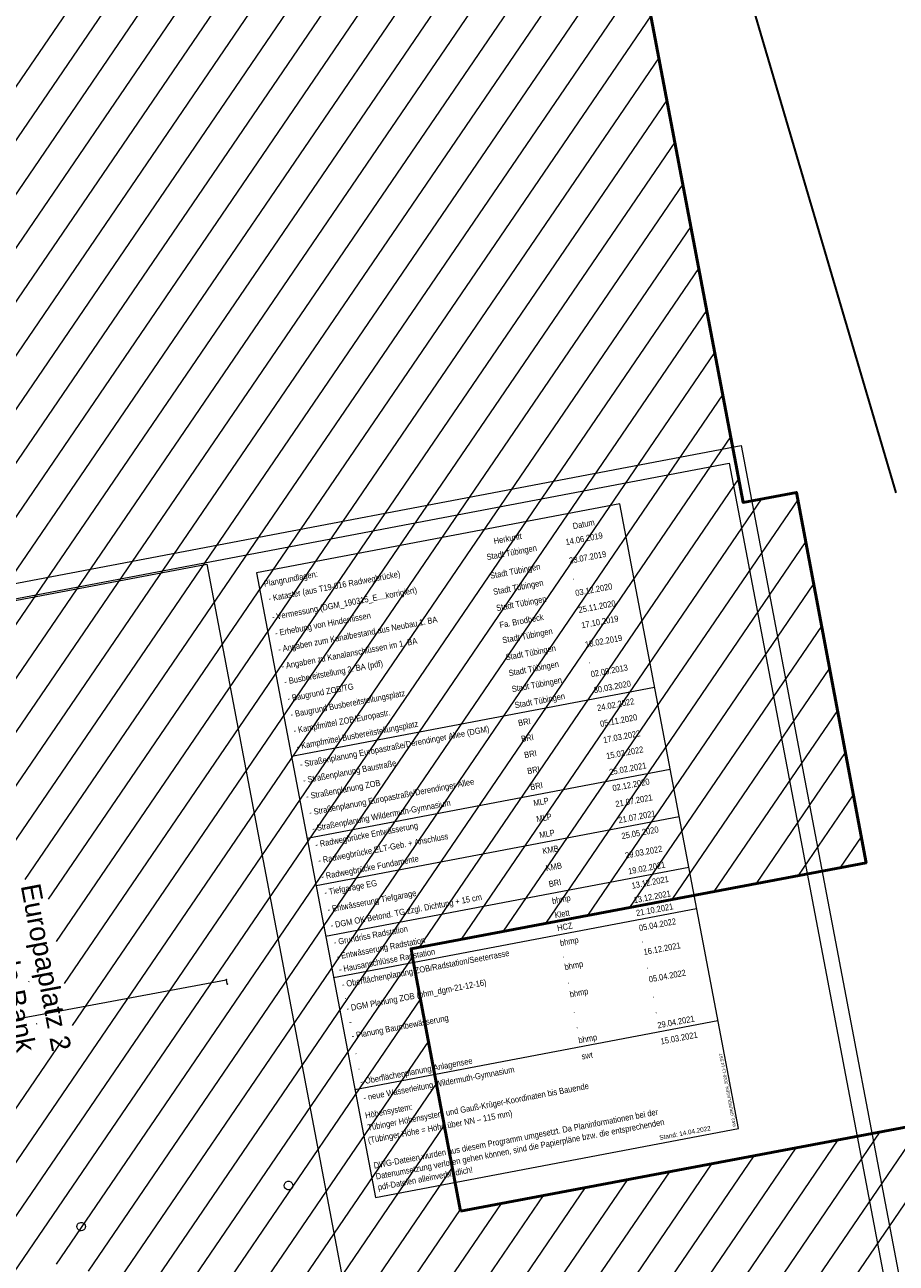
# Model space of a CAD drawing. Extents: x 3503752 to 3504470, y 5375172 to 5375556.
# Tile 74 of 77: x 3504310 to 3504339, y 5375452 to 5375493. Entities that reach past the tile are written whole.
import ezdxf

# ---------------------------------------------------------------- set-up
doc = ezdxf.new("R2010")
doc.units = 0
doc.header["$MEASUREMENT"] = 0
for name, color, linetype in [('_OST_1__CLIPPING', 7, 'Continuous'), ('_OST_1STEMPEL3', 7, 'Continuous'), ('AUSSCHNITT_OST_1', 7, 'Continuous'), ('K_FLURSTUECKE', 7, 'Continuous'), ('K_GEBAEUDE', 7, 'Continuous'), ('K_SCHRAFFUR', 7, 'Continuous'), ('K_TOPOGRAFIE', 7, 'Continuous'), ('PUNKTHOEHENATTDEF', 7, 'Continuous'), ('PUNKTNUMMERNATTDEF', 7, 'Continuous'), ('PUNKTSPEZIFIKATION', 7, 'Continuous'), ('V_GEB_UDE', 7, 'Continuous'), ('WB_HAUSNUMMERN', 7, 'Continuous')]:
    doc.layers.add(name, color=color, linetype=linetype)
doc.styles.add('467', font='ARIAL.TTF', dxfattribs={"height": 0.65})
doc.styles.add('578', font='TXT', dxfattribs={"width": 0.84, "height": 0.203})
doc.styles.add('579', font='TXT', dxfattribs={"width": 0.84, "height": 0.1})
doc.styles.add('580', font='TXT', dxfattribs={"width": 0.84, "height": 0.203})
doc.styles.add('581', font='TXT', dxfattribs={"width": 0.84, "height": 0.203})
doc.styles.add('582', font='TXT', dxfattribs={"width": 0.84, "height": 0.203})
doc.styles.add('583', font='TXT', dxfattribs={"width": 0.84, "height": 0.203})
doc.styles.add('584', font='TXT', dxfattribs={"width": 0.84, "height": 0.15})
doc.styles.add('585', font='TXT', dxfattribs={"width": 0.84, "height": 0.203})

# ---------------------------------------------------------------- blocks, each defined once
blk = doc.blocks.new('_X73')
at = {"color": 252, "linetype": 'Continuous', "lineweight": 13}
for p, q in [((0.03, 58.687), (-20.546, 28.511)), ((0.366, 57.405), (-19.852, 27.754)), ((0.702, 56.122), (-19.589, 26.364)), ((1.038, 54.84), (-19.327, 24.974)), ((1.374, 53.558), (-19.064, 23.584)), ((1.71, 52.276), (-21.707, 17.932)), ((2.046, 50.993), (-21.445, 16.543)), ((2.382, 49.711), (-21.182, 15.153)), ((2.718, 48.429), (-20.919, 13.764)), ((4.525, 47.529), (-20.393, 10.984)), ((3.132, 47.26), (-20.656, 12.374)), ((4.963, 46.395), (-18.379, 12.163)), ((5.226, 45.006), (-17.982, 10.971)), ((5.489, 43.617), (-17.719, 9.581)), ((5.752, 42.227), (-15.888, 10.491)), ((6.015, 40.838), (-14.371, 10.941)), ((6.278, 39.449), (-13.603, 10.293)), ((6.541, 38.06), (-13.34, 8.903)), ((6.804, 36.671), (-13.078, 7.513)), ((7.068, 35.282), (-12.815, 6.122)), ((7.331, 33.892), (-17.765, -2.911)), ((7.594, 32.503), (-17.502, -4.301)), ((7.857, 31.114), (-14.736, -2.019)), ((8.12, 29.725), (-13.346, -1.755)), ((8.383, 28.336), (-12.292, -1.986)), ((8.646, 26.947), (-12.105, -3.486)), ((8.909, 25.557), (-11.173, -3.894)), ((9.173, 24.168), (-1.368, 8.709)), ((9.93, 23.504), (0.021, 8.972)), ((11.125, 23.481), (1.411, 9.235)), ((11.387, 22.09), (2.801, 9.498)), ((11.649, 20.699), (4.19, 9.761)), ((11.91, 19.308), (5.58, 10.024)), ((12.172, 17.917), (6.969, 10.287)), ((12.434, 16.526), (8.359, 10.55)), ((12.696, 15.135), (9.749, 10.813)), ((12.958, 13.744), (11.138, 11.076)), ((13.219, 12.353), (12.528, 11.339)), ((-1.583, 8.394), (-15.925, -12.638)), ((-14.247, 7.573), (-14.259, 7.555)), ((-1.322, 7.002), (-13.83, -11.341)), ((-13.984, 6.183), (-13.997, 6.165)), ((-13.141, 5.645), (-18.028, -1.522)), ((-1.06, 5.612), (-12.44, -11.077)), ((-0.797, 4.222), (-11.05, -10.814)), ((16.618, 3.136), (-1.022, -22.733)), ((15.229, 2.874), (-0.37, -20.001)), ((-0.535, 2.832), (-9.85, -10.83)), ((13.84, 2.612), (-0.864, -18.952)), ((11.061, 2.088), (-3.646, -19.482)), ((12.45, 2.35), (-2.255, -19.217)), ((9.672, 1.826), (-6.139, -21.362)), ((-0.272, 1.442), (-11.616, -15.194)), ((6.894, 1.301), (-8.918, -21.887)), ((8.283, 1.563), (-7.528, -21.624)), ((5.505, 1.039), (-9.45, -20.893)), ((2.727, 0.515), (-7.442, -14.399)), ((4.116, 0.777), (-6.299, -14.497)), ((-0.01, 0.052), (-10.225, -14.929)), ((1.337, 0.252), (-8.834, -14.664))]:
    blk.add_line(p, q, dxfattribs=at)
blk = doc.blocks.new('PUNKT')
blk.add_point((0, 0))
at = {"layer": 'PUNKTHOEHENATTDEF', "linetype": 'Continuous', "flags": 1}
blk.add_attdef('PUNKTHOEHE', (1, -0.5), '', height=0.8, dxfattribs=at)
at = {"layer": 'PUNKTNUMMERNATTDEF', "linetype": 'Continuous', "flags": 1}
blk.add_attdef('PUNKTNUMMER', (1, 0.5), '', height=0.8, dxfattribs=at)
at = {"layer": 'PUNKTSPEZIFIKATION', "linetype": 'Continuous', "flags": 1}
blk.add_attdef('PUNKTSPEZIFIKATION', (1, -1.5), '', height=0.8, dxfattribs=at)

msp = doc.modelspace()

# ---------------------------------------------------------------- linework, layer by layer
at = {"layer": '_OST_1__CLIPPING', "color": 7, "linetype": 'Continuous', "lineweight": 13}
for p, q in [((3504203.779, 5375453.462), (3504316.166, 5375474.828)), ((3504316.166, 5375474.828), (3504332.77, 5375387.492))]:
    msp.add_line(p, q, dxfattribs=at)
at = {"layer": '_OST_1STEMPEL3', "color": 7, "linetype": 'Continuous', "lineweight": 13}
for p, q in [((3504329.791, 5375476.811), (3504317.811, 5375474.533)), ((3504333.709, 5375456.2), (3504329.791, 5375476.811)), ((3504317.811, 5375474.533), (3504321.729, 5375453.922)), ((3504318.96, 5375468.487), (3504330.941, 5375470.764)), ((3504319.476, 5375465.777), (3504331.456, 5375468.054)), ((3504319.772, 5375464.215), (3504331.753, 5375466.493)), ((3504320.089, 5375462.549), (3504332.069, 5375464.827)), ((3504320.349, 5375461.181), (3504332.33, 5375463.458)), ((3504321.053, 5375457.479), (3504333.033, 5375459.757)), ((3504321.729, 5375453.922), (3504333.709, 5375456.2))]:
    msp.add_line(p, q, dxfattribs=at)
at = {"layer": 'AUSSCHNITT_OST_1', "color": 7, "linetype": 'Continuous', "lineweight": 13}
for p, q in [((3504201.171, 5375453.526), (3504333.796, 5375478.74)), ((3504333.796, 5375478.74), (3504350.605, 5375390.323)), ((3504203.721, 5375453.502), (3504333.398, 5375478.155)), ((3504333.398, 5375478.155), (3504350.02, 5375390.721))]:
    msp.add_line(p, q, dxfattribs=at)
at = {"layer": 'K_FLURSTUECKE', "color": 252, "linetype": 'Continuous', "lineweight": 35}
msp.add_line((3504329.814, 5375508.015), (3504338.906, 5375477.175), dxfattribs=at)
msp.add_line((3504329.814, 5375508.015), (3504338.906, 5375477.175), dxfattribs=at)
at = {"layer": 'K_GEBAEUDE', "color": 252, "linetype": 'Continuous', "lineweight": 50}
for points in [[(3504324.54, 5375453.47), (3504358.29, 5375459.84), (3504359.4, 5375454.03), (3504363.98, 5375454.9), (3504364.72, 5375455.04), (3504366.19, 5375447.08), (3504362.19, 5375446.31), (3504363.63, 5375438.6), (3504349.46, 5375435.92), (3504349.5, 5375435.69), (3504320.49, 5375430.16), (3504320.05, 5375432.42), (3504315.29, 5375431.52), (3504314.68, 5375434.75), (3504309.93, 5375433.88), (3504302.12, 5375475.17), (3504302.4, 5375475.22), (3504301.52, 5375479.88), (3504301.23, 5375479.83), (3504297.19, 5375501.19)], [(3504324.54, 5375453.47), (3504358.29, 5375459.84), (3504359.4, 5375454.03), (3504363.98, 5375454.9), (3504364.72, 5375455.04), (3504366.19, 5375447.08), (3504362.19, 5375446.31), (3504363.63, 5375438.6), (3504349.46, 5375435.92), (3504349.5, 5375435.69), (3504320.49, 5375430.16), (3504320.05, 5375432.42), (3504315.29, 5375431.52), (3504314.68, 5375434.75), (3504309.93, 5375433.88), (3504302.12, 5375475.17), (3504302.4, 5375475.22), (3504301.52, 5375479.88), (3504301.23, 5375479.83), (3504297.19, 5375501.19)], [(3504329.28, 5375501.04), (3504333.86, 5375476.86), (3504335.62, 5375477.19), (3504337.92, 5375464.97), (3504322.91, 5375462.13), (3504322.98, 5375461.73), (3504324.54, 5375453.47)], [(3504329.28, 5375501.04), (3504333.86, 5375476.86), (3504335.62, 5375477.19), (3504337.92, 5375464.97), (3504322.91, 5375462.13), (3504322.98, 5375461.73), (3504324.54, 5375453.47)]]:
    msp.add_lwpolyline(points, dxfattribs=at)
at = {"layer": 'V_GEB_UDE', "color": 250, "linetype": 'Continuous', "lineweight": 13}
for p, q in [((3504306.851, 5375459.247, 320.944), (3504316.811, 5375461.101, 320.856)), ((3504306.851, 5375459.247, 320.944), (3504316.811, 5375461.101, 320.856)), ((3504316.811, 5375461.101, 320.856), (3504316.833, 5375460.984, 320.852)), ((3504316.811, 5375461.101, 320.856), (3504316.833, 5375460.984, 320.852))]:
    msp.add_line(p, q, dxfattribs=at)
for points in [[(3504318.736, 5375454.256, -1.945251), (3504318.962, 5375454.214)], [(3504318.736, 5375454.256, -1.945251), (3504318.962, 5375454.214)], [(3504318.962, 5375454.214, -0.514072), (3504318.736, 5375454.256)], [(3504318.962, 5375454.214, -0.514072), (3504318.736, 5375454.256)], [(3504311.888, 5375452.914, -1.312569), (3504312.157, 5375452.924)], [(3504311.888, 5375452.914, -1.312569), (3504312.157, 5375452.924)], [(3504312.157, 5375452.924, -0.761865), (3504311.888, 5375452.914)], [(3504312.157, 5375452.924, -0.761865), (3504311.888, 5375452.914)]]:
    msp.add_lwpolyline(points, format="xyb", dxfattribs=at)

# ---------------------------------------------------------------- block references
at = {"layer": 'K_SCHRAFFUR'}
msp.add_blockref('_X73', (3504324.54, 5375453.47), dxfattribs=at)
at = {"layer": 'K_TOPOGRAFIE', "color": 252}
for p in [(3504316.81, 5375461.11), (3504316.85, 5375460.97)]:
    msp.add_blockref('PUNKT', p, dxfattribs=at)

# ---------------------------------------------------------------- texts
at = {"layer": '_OST_1STEMPEL3', "color": 7, "linetype": 'Continuous', "width": 0.84}
for s, height, rotation, style, p in [('Datum', 0.203, 10.764, '581', (3504328.261, 5375475.976)), ('Herkunft', 0.203, 10.764, '581', (3504325.654, 5375475.48)), ('14.06.2019', 0.203, 10.764, '581', (3504328.026, 5375475.449)), ('Stadt Tübingen', 0.203, 10.764, '581', (3504325.419, 5375474.953)), ('23.07.2019', 0.203, 10.764, '581', (3504328.143, 5375474.835)), ('Plangrundlagen:', 0.203, 10.764, '578', (3504318.069, 5375474.073)), ('- Kataster (aus T19-016 Radwegbrücke)', 0.203, 10.764, '581', (3504318.221, 5375473.585)), ('Stadt Tübingen', 0.203, 10.764, '581', (3504325.535, 5375474.339)), ('Stadt Tübingen', 0.203, 10.764, '581', (3504325.636, 5375473.807)), ('.', 0.203, 10.764, '581', (3504328.244, 5375474.303)), ('03.12.2020', 0.203, 10.764, '581', (3504328.346, 5375473.767)), ('- Vermessung (DGM_190315_E....korrigiert)', 0.203, 10.764, '581', (3504318.338, 5375472.971)), ('Stadt Tübingen', 0.203, 10.764, '581', (3504325.738, 5375473.271)), ('25.11.2020', 0.203, 10.764, '581', (3504328.452, 5375473.207)), ('- Erhebung von Hindernissen', 0.203, 10.764, '581', (3504318.439, 5375472.439)), ('- Angaben zum Kanalbestand aus Neubau 1. BA', 0.203, 10.764, '581', (3504318.54, 5375471.907)), ('Fa. Brodbeck', 0.203, 10.764, '581', (3504325.845, 5375472.711)), ('17.10.2019', 0.203, 10.764, '581', (3504328.548, 5375472.705)), ('Stadt Tübingen', 0.203, 10.764, '581', (3504325.94, 5375472.209)), ('18.02.2019', 0.203, 10.764, '581', (3504328.669, 5375472.067)), ('- Angaben zu Kanalanschlüssen im 1. BA', 0.203, 10.764, '581', (3504318.647, 5375471.347)), ('Stadt Tübingen', 0.203, 10.764, '581', (3504326.047, 5375471.646)), ('- Busbereitstellung 2. BA (pdf)', 0.203, 10.764, '581', (3504318.743, 5375470.841)), ('Stadt Tübingen', 0.203, 10.764, '581', (3504326.147, 5375471.122)), ('.', 0.203, 10.764, '581', (3504328.768, 5375471.543)), ('02.09.2013', 0.203, 10.764, '581', (3504328.855, 5375471.089)), ('- Baugrund ZOB/TG', 0.203, 10.764, '581', (3504318.849, 5375470.282)), ('Stadt Tübingen', 0.203, 10.764, '581', (3504326.247, 5375470.594)), ('30.03.2020', 0.203, 10.764, '581', (3504328.956, 5375470.559)), ('- Baugrund Busbereitstellungsplatz', 0.203, 10.764, '581', (3504318.949, 5375469.758)), ('Stadt Tübingen', 0.203, 10.764, '581', (3504326.348, 5375470.063)), ('24.02.2022', 0.203, 10.764, '581', (3504329.067, 5375469.973)), ('- Kampfmittel ZOB/Europastr.', 0.203, 10.764, '581', (3504319.049, 5375469.229)), ('- Kampfmittel Busbereitstellungsplatz', 0.203, 10.764, '581', (3504319.15, 5375468.699)), ('BRI', 0.203, 10.764, '581', (3504326.46, 5375469.477)), ('05.11.2020', 0.203, 10.764, '581', (3504329.167, 5375469.447)), ('- Straßenplanung Europastraße/Derendinger Allee (DGM)', 0.203, 10.764, '581', (3504319.262, 5375468.109)), ('BRI', 0.203, 10.764, '581', (3504326.56, 5375468.951)), ('17.03.2022', 0.203, 10.764, '581', (3504329.268, 5375468.915)), ('15.02.2022', 0.203, 10.764, '581', (3504329.369, 5375468.385)), ('- Straßenplanung Baustraße', 0.203, 10.764, '581', (3504319.362, 5375467.583)), ('BRI', 0.203, 10.764, '581', (3504326.661, 5375468.419)), ('BRI', 0.203, 10.764, '581', (3504326.761, 5375467.889)), ('25.02.2021', 0.203, 10.764, '581', (3504329.469, 5375467.855)), ('- Straßenplanung ZOB', 0.203, 10.764, '581', (3504319.463, 5375467.051)), ('- Straßenplanung Europastraße/Derendinger Allee', 0.203, 10.764, '581', (3504319.564, 5375466.521)), ('BRI', 0.203, 10.764, '581', (3504326.862, 5375467.36)), ('02.12.2020', 0.203, 10.764, '581', (3504329.573, 5375467.326)), ('21.07.2021', 0.203, 10.764, '581', (3504329.67, 5375466.801)), ('- Straßenplanung Wildermuth-Gymnasium', 0.203, 10.764, '581', (3504319.665, 5375465.991)), ('MLP', 0.203, 10.764, '581', (3504326.966, 5375466.831)), ('MLP', 0.203, 10.764, '581', (3504327.063, 5375466.306)), ('21.07.2021', 0.203, 10.764, '581', (3504329.771, 5375466.271)), ('- Radwegbrücke Entwässerung', 0.203, 10.764, '581', (3504319.768, 5375465.463)), ('MLP', 0.203, 10.764, '581', (3504327.163, 5375465.775)), ('25.05.2020', 0.203, 10.764, '581', (3504329.871, 5375465.744)), ('- Radwegbrücke ELT-Geb. + Anschluss', 0.203, 10.764, '581', (3504319.865, 5375464.938)), ('KMB', 0.203, 10.764, '581', (3504327.264, 5375465.248)), ('29.03.2022', 0.203, 10.764, '581', (3504329.992, 5375465.106)), ('- Radwegbrücke Fundamente', 0.203, 10.764, '581', (3504319.966, 5375464.407)), ('KMB', 0.203, 10.764, '581', (3504327.371, 5375464.685)), ('19.02.2021', 0.203, 10.764, '581', (3504330.092, 5375464.582)), ('- Tiefgarage EG', 0.203, 10.764, '581', (3504320.066, 5375463.88)), ('BRI', 0.203, 10.764, '581', (3504327.47, 5375464.161)), ('13.12.2021', 0.203, 10.764, '581', (3504330.205, 5375464.107)), ('- Entwässerung Tiefgarage', 0.203, 10.764, '581', (3504320.172, 5375463.321)), ('bhmp', 0.203, 10.764, '581', (3504327.577, 5375463.601)), ('13.12.2021', 0.203, 10.764, '581', (3504330.273, 5375463.63)), ('- DGM OK Betond. TG zzgl. Dichtung + 15 cm', 0.203, 10.764, '581', (3504320.272, 5375462.797)), ('21.10.2021', 0.203, 10.764, '581', (3504330.354, 5375463.203)), ('Klett', 0.203, 10.764, '581', (3504327.666, 5375463.134)), ('05.04.2022', 0.203, 10.764, '581', (3504330.448, 5375462.71)), ('- Grundriss Radstation', 0.203, 10.764, '581', (3504320.378, 5375462.237)), ('HCZ', 0.203, 10.764, '581', (3504327.747, 5375462.707)), ('- Entwässerung Radstation', 0.203, 10.764, '581', (3504320.467, 5375461.77)), ('bhmp', 0.203, 10.764, '581', (3504327.84, 5375462.214)), ('.', 0.203, 10.764, '581', (3504330.52, 5375462.33)), ('16.12.2021', 0.203, 10.764, '581', (3504330.598, 5375461.917)), ('- Hausanschlüsse Radstation', 0.203, 10.764, '581', (3504320.548, 5375461.343)), ('- Oberflächenplanung ZOB/Radstation/Seeterrasse', 0.203, 10.764, '581', (3504320.643, 5375460.846)), ('.', 0.203, 10.764, '581', (3504327.913, 5375461.834)), ('bhmp', 0.203, 10.764, '581', (3504327.991, 5375461.422)), ('.', 0.203, 10.764, '581', (3504330.683, 5375461.47)), ('05.04.2022', 0.203, 10.764, '581', (3504330.77, 5375461.015)), ('- DGM Planung ZOB (bhm_dgm-21-12-16)', 0.203, 10.764, '581', (3504320.794, 5375460.053)), ('.', 0.203, 10.764, '581', (3504328.076, 5375460.975)), ('bhmp', 0.203, 10.764, '581', (3504328.163, 5375460.52)), ('.', 0.203, 10.764, '581', (3504320.715, 5375460.466)), ('.', 0.203, 10.764, '581', (3504330.867, 5375460.505)), ('- Planung Baumbewässerung', 0.203, 10.764, '581', (3504320.965, 5375459.151)), ('.', 0.203, 10.764, '581', (3504328.26, 5375460.009)), ('.', 0.203, 10.764, '581', (3504330.964, 5375459.991)), ('29.04.2021', 0.203, 10.764, '581', (3504331.058, 5375459.499)), ('-', 0.203, 10.764, '581', (3504320.879, 5375459.606)), ('.', 0.203, 10.764, '581', (3504328.357, 5375459.496)), ('15.03.2021', 0.203, 10.764, '581', (3504331.159, 5375458.968)), ('bhmp', 0.203, 10.764, '581', (3504328.451, 5375459.003)), ('.', 0.203, 10.764, '581', (3504321.061, 5375458.645)), ('swt', 0.203, 10.764, '581', (3504328.552, 5375458.472)), ('.', 0.203, 10.764, '581', (3504321.159, 5375458.131)), ('- Oberflächenplanung Anlagensee', 0.203, 10.764, '581', (3504321.253, 5375457.639)), ('- neue Wasserleitung Wildermuth-Gymnasium', 0.203, 10.764, '581', (3504321.354, 5375457.108)), ('5W3_GRUNDLAGEN_2020-11-14.SST', 0.1, 100.764, '579', (3504333.631, 5375456.261)), ('DWG-Dateien wurden aus diesem Programm umgesetzt. Da Planinformationen bei der', 0.203, 10.764, '580', (3504321.694, 5375454.87)), ('Datenumsetzung verloren gehen können, sind die Papierpläne bzw. die entsprechenden', 0.203, 10.764, '580', (3504321.762, 5375454.511)), ('pdf-Dateien alleinverbindlich!', 0.203, 10.764, '580', (3504321.83, 5375454.152))]:
    msp.add_text(s, height=height, rotation=rotation, dxfattribs=dict(at, style=style)).set_placement(p)
at = {"layer": '_OST_1STEMPEL3', "color": 1, "linetype": 'Continuous', "width": 0.84}
for s, style, p in [('Tübinger Höhensystem und Gauß-Krüger-Koordinaten bis Bauende', '583', (3504321.49, 5375456.123)), ('Höhensystem:', '582', (3504321.413, 5375456.526)), ('(Tübinger Höhe = Höhe über NN – 115 mm)', '585', (3504321.505, 5375455.703))]:
    msp.add_text(s, height=0.203, rotation=10.764, dxfattribs=dict(at, style=style)).set_placement(p)
at = {"layer": '_OST_1STEMPEL3', "color": 253, "linetype": 'Continuous', "style": '584', "width": 0.84}
msp.add_text('Stand: 14.04.2022', height=0.15, rotation=10.764, dxfattribs=at).set_placement((3504331.115, 5375455.818))
at = {"layer": 'WB_HAUSNUMMERN', "color": 251, "linetype": 'Continuous', "style": '467'}
for s, p in [('Sparda Bank', (3504308.922, 5375463.838)), ('Europaplatz 2', (3504310.026, 5375464.21))]:
    msp.add_text(s, height=0.65, rotation=280.6939, dxfattribs=at).set_placement(p)

doc.saveas('drawing.dxf')
